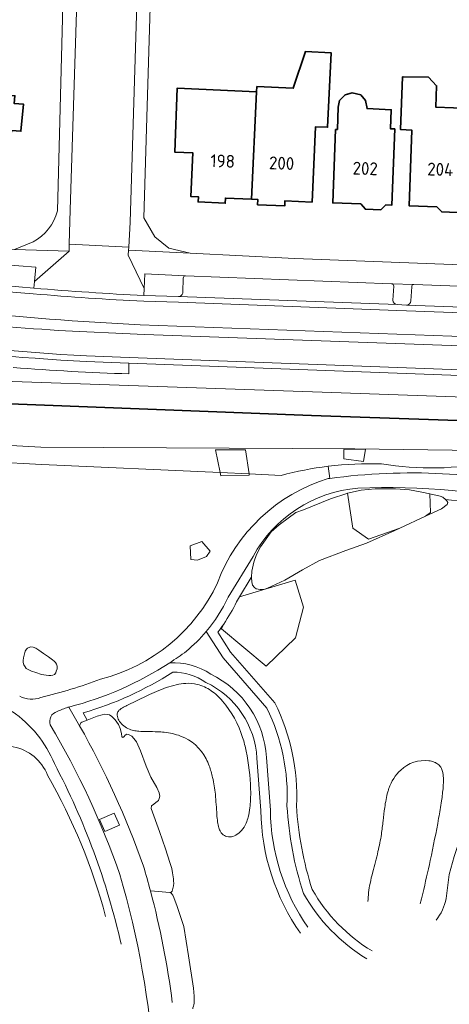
# Model space of a CAD drawing. Extents: x 150256 to 156914, y 461459 to 469481.
# Tile 169 of 256: x 155663 to 155708, y 462501 to 462604. Entities that reach past the tile are written whole.
import ezdxf
from ezdxf.enums import TextEntityAlignment as Align

# ---------------------------------------------------------------- set-up
doc = ezdxf.new("R2010")
doc.units = 0
doc.header["$LTSCALE"] = 0.75
for name, color, linetype, lineweight in [('B-RO-GK-BESCHOEIING-G', 251, 'GK-BESCHOEIING', 35), ('B-RO-GR-BEPLANTING_CULTUUR_BODEMBEDEKKER-GV', 251, 'CONTINUOUS', 18), ('B-RO-GR-BEPLANTING_CULTUUR_BOSPLANTSOEN-GV', 251, 'CONTINUOUS', 18), ('B-RO-GR-BEPLANTING_CULTUUR_HEESTERS-GV', 251, 'CONTINUOUS', 18), ('B-RO-GR-BOS_GEMENGD-GV', 251, 'CONTINUOUS', 13), ('B-RO-GR-BOS_LOOF-GV', 251, 'CONTINUOUS', 13), ('B-RO-GR-GROENVOORZIENING-GV', 251, 'CONTINUOUS', 18), ('B-RO-IE-TERREINAFSCHEIDING_KUNSTMATIG_HEKWERK-G', 251, 'IE-TERREINAFSCHEIDING-KUNSTMATIG', 18), ('B-RO-OG-BEBOUWING-GV', 6, 'CONTINUOUS', 35), ('B-RO-OG-BEBOUWING-T18', 1, 'CONTINUOUS', 18), ('B-RO-OG-TERREIN_CULTUURSCHEIDING-GV', 251, 'CONTINUOUS', 18), ('B-RO-OG-TERREIN_ONBEGROEID-GV', 251, 'CONTINUOUS', 18), ('B-RO-OG-WATER_SLOOT-GV', 251, 'CONTINUOUS', 18), ('B-RO-VH-VERHARDING_ASFALT-GV', 251, 'CONTINUOUS', 18), ('B-RO-VH-VERHARDING_FUNDERING_ZAND-GV', 251, 'CONTINUOUS', 18), ('B-RO-VH-VERHARDING_SIERBESTRATING-GV', 251, 'CONTINUOUS', 18), ('B-RO-VH-VERHARDING_STRAATBAKSTEEN-GV', 251, 'CONTINUOUS', 18), ('B-RO-VH-VERHARDING_TEGEL-GV', 251, 'CONTINUOUS', 18)]:
    doc.layers.add(name, color=color, linetype=linetype, lineweight=lineweight)
doc.styles.add('NLCS-ISO-M200-T18', font='NLCS-ISO.ttf', dxfattribs={"height": 360})
doc.linetypes.add('GK-BESCHOEIING', pattern='A,30,-5,[1,NLCS.SHX,S=1,R=0,X=0,Y=0],-5', length=40)
doc.linetypes.add('IE-TERREINAFSCHEIDING-KUNSTMATIG', pattern='A,4,[82,NLCS.SHX,S=0.75,R=90,X=0,Y=0],4,-2', length=10)

msp = doc.modelspace()

# ---------------------------------------------------------------- linework, layer by layer
at = {"layer": 'B-RO-GK-BESCHOEIING-G'}
for points in [[(155693.53, 462562.508), (155641.842, 462564.5)], [(155724.241, 462561.447), (155693.53, 462562.508)]]:
    msp.add_lwpolyline(points, dxfattribs=at)
at = {"layer": 'B-RO-GR-BEPLANTING_CULTUUR_BODEMBEDEKKER-GV'}
for points in [[(155698.393, 462554.873, 0.2507488), (155687.363, 462547.701)], [(155718.102, 462553.068, 0.0648936), (155698.393, 462554.873)], [(155707.587, 462553.669, -0.0345759), (155717.881, 462552.093)], [(155684.753, 462543.401, -0.0636976), (155682.434, 462539.803)], [(155684.288, 462540.594, 0.0377865), (155685.634, 462542.925)], [(155683.665, 462539.736, 0.0154622), (155684.288, 462540.594)], [(155678.61, 462536.522, -0.0818925), (155667.987, 462531.868)], [(155682.919, 462535.329, 0.1631687), (155678.61, 462536.522)], [(155669.507, 462531.248, 0.0708911), (155678.919, 462535.532)], [(155678.919, 462535.532, -0.1549771), (155682.418, 462534.46)], [(155688.778, 462526.554, 0.2722446), (155682.919, 462535.329)], [(155682.418, 462534.46, -0.2746532), (155687.78, 462526.488)], [(155691.938, 462521.502, 0.1289192), (155689.654, 462532.302)], [(155718.281, 462532.079, 0.1400669), (155708.003, 462514.29)], [(155667.987, 462531.868, -0.0066731), (155669.138, 462529.892)], [(155688.815, 462531.742, -0.1278921), (155690.937, 462521.498)], [(155688.196, 462520.986, 0.1519651), (155692.36, 462508.101)], [(155693.138, 462508.733, -0.1513666), (155689.195, 462521.028)], [(155690.937, 462521.498, 0.0641586), (155692.67, 462512.287)], [(155693.59, 462512.693, -0.0630912), (155691.938, 462521.502)], [(155699.885, 462506.243, -0.1267157), (155693.59, 462512.693)], [(155692.67, 462512.287, 0.127355), (155699.325, 462505.413)], [(155707.662, 462511.754, -0.1255), (155706.604, 462509.478)]]:
    msp.add_lwpolyline(points, format="xyb", dxfattribs=at)
for points in [[(155689.278, 462550.288), (155690.116, 462551.002), (155691.05, 462551.728), (155691.877, 462552.296), (155692.677, 462552.576), (155695.512, 462553.764), (155697.235, 462554.319), (155697.296, 462554.333), (155698.736, 462554.653), (155700.195, 462554.791), (155702.354, 462554.781), (155703.818, 462554.679), (155705.106, 462554.457), (155705.963, 462554.261), (155707.052, 462554.013), (155707.321, 462553.92), (155707.587, 462553.669)], [(155685.634, 462542.925), (155685.95, 462543.446), (155687.187, 462545.483), (155687.205, 462545.513), (155687.248, 462546.16), (155687.315, 462546.463), (155687.453, 462547.091), (155687.741, 462547.906), (155688.158, 462548.721), (155689.278, 462550.288)], [(155687.363, 462547.701), (155684.753, 462543.401)], [(155682.434, 462539.803), (155684.209, 462537.035), (155688.815, 462531.742)], [(155689.654, 462532.302), (155685.011, 462537.636), (155683.665, 462539.736)], [(155669.138, 462529.892), (155669.139, 462529.908), (155669.176, 462530.041), (155669.279, 462530.196), (155669.36, 462530.292), (155669.938, 462530.51), (155669.507, 462531.248)], [(155687.78, 462526.488), (155688.196, 462520.986)], [(155689.195, 462521.028), (155688.778, 462526.554)], [(155708.003, 462514.29), (155707.662, 462511.754)]]:
    msp.add_lwpolyline(points, dxfattribs=at)
for points in [[(155702.806, 462550.659), (155705.488, 462551.914), (155706.021, 462552.302), (155705.963, 462554.261), (155705.106, 462554.457), (155703.818, 462554.679), (155702.354, 462554.781), (155700.195, 462554.791), (155698.736, 462554.653), (155697.296, 462554.333), (155697.857, 462550.656), (155699.502, 462549.517)], [(155691.877, 462552.296), (155691.05, 462551.728), (155690.116, 462551.002), (155689.278, 462550.288), (155688.158, 462548.721), (155687.741, 462547.906), (155687.453, 462547.091), (155687.315, 462546.463), (155687.248, 462546.16), (155687.205, 462545.513), (155687.202, 462545.474), (155687.229, 462545.03), (155687.322, 462544.687), (155687.517, 462544.419), (155687.702, 462544.289), (155688.11, 462544.224), (155688.49, 462544.233), (155688.879, 462544.345), (155690.704, 462545.197), (155692.557, 462546.289), (155694.337, 462547.28), (155697.113, 462548.332), (155699.281, 462549.082), (155702.284, 462550.415), (155702.806, 462550.659), (155699.502, 462549.517), (155697.857, 462550.656), (155697.296, 462554.333), (155697.235, 462554.319), (155695.512, 462553.764), (155692.677, 462552.576)], [(155705.963, 462554.261), (155706.021, 462552.302), (155705.488, 462551.914), (155707.182, 462552.707), (155707.766, 462553.142), (155707.84, 462553.374), (155707.743, 462553.522), (155707.587, 462553.669), (155707.321, 462553.92), (155707.052, 462554.013)]]:
    msp.add_lwpolyline(points, close=True, dxfattribs=at)
at = {"layer": 'B-RO-GR-BEPLANTING_CULTUUR_BOSPLANTSOEN-GV'}
for points in [[(155679.295, 462534.209, 0.0265308), (155678.25, 462533.909)], [(155680.318, 462534.358, 0.042136), (155679.295, 462534.209)], [(155681.506, 462534.254, 0.0740957), (155680.318, 462534.358)], [(155682.955, 462533.592, 0.0912782), (155681.506, 462534.254)], [(155677.224, 462533.513, 0.0105316), (155676.257, 462533.077)], [(155678.25, 462533.909, 0.0172337), (155677.224, 462533.513)], [(155684.161, 462532.503, 0.0623029), (155682.955, 462533.592)], [(155674.091, 462532.025, 0.0136562), (155673.656, 462531.797)], [(155686.275, 462528.666, 0.1016561), (155684.161, 462532.503)], [(155673.11, 462531.28, 0.0996523), (155673.081, 462531.029)], [(155673.081, 462531.029, 0.067238), (155673.147, 462530.733)], [(155673.35, 462531.594, 0.1406951), (155673.11, 462531.28)], [(155673.656, 462531.797, 0.0415441), (155673.35, 462531.594)], [(155673.147, 462530.733, 0.0789572), (155673.417, 462530.254)], [(155673.417, 462530.254, 0.1517552), (155674.532, 462529.485)], [(155674.532, 462529.485, 0.0274549), (155674.788, 462529.416)], [(155674.788, 462529.416, 0.0318693), (155675.35, 462529.334)], [(155675.35, 462529.334, 0.0200505), (155676.296, 462529.295)], [(155676.296, 462529.295, -0.0078209), (155677.321, 462529.275)], [(155677.321, 462529.275, -0.0169666), (155678.025, 462529.227)], [(155678.025, 462529.227, -0.0658525), (155679.758, 462528.825)], [(155679.758, 462528.825, -0.1946373), (155682.427, 462526.433)], [(155686.65, 462527.227, 0.0243019), (155686.275, 462528.666)], [(155687.113, 462523.258, 0.0430564), (155686.65, 462527.227)], [(155682.427, 462526.433, -0.0286071), (155682.754, 462525.689)], [(155705.865, 462526.227, 0.22221), (155702.894, 462525.253)], [(155706.411, 462526.092, 0.0569196), (155705.865, 462526.227)], [(155706.706, 462525.95, 0.0478034), (155706.411, 462526.092)], [(155707.044, 462525.642, 0.0959123), (155706.706, 462525.95)], [(155682.754, 462525.689, -0.0324401), (155683.12, 462524.464)], [(155702.894, 462525.253, 0.1229194), (155701.654, 462523.33)], [(155707.262, 462525.198, 0.0813701), (155707.044, 462525.642)], [(155707.345, 462524.811, 0.0386447), (155707.262, 462525.198)], [(155707.382, 462524.341, 0.0278223), (155707.345, 462524.811)], [(155683.12, 462524.464, -0.030827), (155683.404, 462522.711)], [(155707.355, 462523.472, 0.0241781), (155707.382, 462524.341)], [(155683.404, 462522.711, -0.0102371), (155683.558, 462520.559)], [(155687.102, 462522.102, 0.0181644), (155687.113, 462523.258)], [(155701.537, 462522.963, 0.0228067), (155701.351, 462522.166)], [(155701.654, 462523.33, 0.0131556), (155701.537, 462522.963)], [(155707.183, 462522.007, 0.0177433), (155707.355, 462523.472)], [(155687.036, 462521.285, 0.017123), (155687.102, 462522.102)], [(155701.351, 462522.166, 0.0125712), (155701.21, 462521.301)], [(155706.882, 462520.199, 0.0082519), (155707.183, 462522.007)], [(155686.856, 462520.306, 0.0325259), (155687.036, 462521.285)], [(155701.21, 462521.301, 0.0050046), (155701.041, 462519.923)], [(155683.558, 462520.559, 0.0174119), (155683.643, 462519.809)], [(155683.643, 462519.809, 0.0393176), (155683.786, 462519.171)], [(155686.15, 462518.887, 0.0802145), (155686.644, 462519.68)], [(155686.644, 462519.68, 0.0382766), (155686.856, 462520.306)], [(155701.041, 462519.923, -0.0091409), (155700.86, 462518.51)], [(155706, 462515.764, 0.0081104), (155706.882, 462520.199)], [(155683.786, 462519.171, 0.0523981), (155683.95, 462518.786)], [(155683.95, 462518.786, 0.2935965), (155684.924, 462518.234)], [(155685.549, 462518.407, 0.0934008), (155686.15, 462518.887)], [(155684.924, 462518.234, 0.1133316), (155685.549, 462518.407)], [(155700.86, 462518.51, -0.0224471), (155700.501, 462516.684)], [(155700.501, 462516.684, -0.0064775), (155699.951, 462514.545)], [(155705.204, 462512.278, 0.006917), (155706, 462515.764)], [(155699.951, 462514.545, 0.0122991), (155699.67, 462513.334)], [(155699.67, 462513.334, 0.0409241), (155699.442, 462511.429)], [(155704.924, 462511.188, 0.005606), (155705.204, 462512.278)]]:
    msp.add_lwpolyline(points, format="xyb", dxfattribs=at)
msp.add_lwpolyline([(155676.257, 462533.077), (155674.091, 462532.025)], dxfattribs=at)
at = {"layer": 'B-RO-GR-BEPLANTING_CULTUUR_HEESTERS-GV'}
for points in [[(155676.581, 462512.553), (155678.61, 462512.37), (155678.723, 462512.401), (155678.864, 462512.544), (155678.951, 462512.793), (155678.995, 462513.073), (155679.026, 462513.368), (155679.013, 462513.589), (155678.993, 462513.822), (155678.905, 462514.455), (155678.813, 462514.893), (155678.63, 462515.533), (155678.156, 462516.985), (155677.53, 462518.801), (155676.646, 462521.209), (155676.709, 462521.483), (155676.94, 462521.672), (155677.151, 462521.83), (155677.414, 462522.051), (155677.498, 462522.272), (155677.551, 462522.493), (155677.498, 462522.861), (155677.246, 462523.429), (155676.624, 462524.519), (155676.14, 462525.644), (155675.54, 462527.265), (155675.098, 462528.231), (155674.833, 462528.555), (155674.626, 462528.799), (155674.486, 462528.887), (155674.286, 462528.998), (155674.094, 462529.005), (155673.91, 462528.909), (155673.807, 462528.777), (155673.666, 462528.688), (155673.57, 462528.755), (155673.541, 462529.094), (155673.386, 462529.625), (155673.207, 462530.042), (155672.86, 462530.521), (155672.535, 462530.868), (155672.262, 462531.037), (155672.026, 462531.104), (155671.753, 462531.119), (155671.495, 462531.067), (155670.963, 462530.897), (155669.938, 462530.51), (155669.36, 462530.292), (155669.279, 462530.196), (155669.176, 462530.041), (155669.139, 462529.908), (155669.138, 462529.892)], [(155681.04, 462500.17), (155681.03, 462500.271), (155681.09, 462500.461), (155681.143, 462500.598), (155681.171, 462500.777), (155681.17, 462501.485), (155681.094, 462502.342), (155680.582, 462505.735), (155680.108, 462508.803), (155679.402, 462510.919), (155679.041, 462511.847), (155678.936, 462512.091), (155678.758, 462512.305), (155678.61, 462512.37), (155676.581, 462512.553)]]:
    msp.add_lwpolyline(points, dxfattribs=at)
for points in [[(155669.138, 462529.892, -0.0442526), (155675.842, 462515.155)], [(155675.842, 462515.155, -0.0073631), (155676.581, 462512.553)], [(155676.581, 462512.553, -0.0341082), (155678.875, 462500.827)]]:
    msp.add_lwpolyline(points, format="xyb", dxfattribs=at)
at = {"layer": 'B-RO-GR-BOS_GEMENGD-GV'}
for points in [[(155680.769, 462548.821), (155680.833, 462547.365), (155681.529, 462547.302), (155682.478, 462547.682), (155682.858, 462548.251), (155681.972, 462549.264)], [(155665.867, 462537.137), (155665.336, 462537.501), (155664.849, 462537.863), (155664.531, 462538.065), (155664.256, 462538.176), (155664.015, 462538.205), (155663.899, 462538.171), (155663.658, 462538.075), (155663.562, 462537.969), (155663.412, 462537.733), (155663.33, 462537.458), (155663.229, 462537.034), (155663.215, 462536.769), (155663.21, 462536.542), (155663.263, 462536.306), (155663.393, 462536.085), (155663.528, 462535.935), (155664.059, 462535.656), (155664.526, 462535.492), (155665.124, 462535.299), (155665.626, 462535.217), (155665.886, 462535.198), (155666.107, 462535.183), (155666.312, 462535.212), (155666.483, 462535.302), (155666.622, 462535.469), (155666.683, 462535.635), (155666.764, 462535.869), (155666.769, 462536.164), (155666.707, 462536.374), (155666.607, 462536.547), (155666.464, 462536.699), (155666.293, 462536.839)]]:
    msp.add_lwpolyline(points, close=True, dxfattribs=at)
msp.add_lwpolyline([(155684.288, 462540.594), (155684.06, 462540.087), (155688.743, 462536.163), (155691.844, 462539.138), (155692.667, 462542.366), (155691.781, 462545.214), (155685.95, 462543.446), (155685.634, 462542.925)], dxfattribs=at)
msp.add_lwpolyline([(155685.634, 462542.925, -0.0377865), (155684.288, 462540.594)], format="xyb", dxfattribs=at)
at = {"layer": 'B-RO-GR-BOS_LOOF-GV'}
for points in [[(155690.308, 462556.211), (155686.952, 462556.362), (155686.971, 462556.226), (155683.997, 462556.162), (155683.926, 462556.499), (155665.147, 462557.347), (155639.006, 462558.763), (155621.984, 462559.533), (155611.99, 462559.502)], [(155695.252, 462555.866), (155695.43, 462555.89), (155695.272, 462557.169)], [(155707.587, 462553.669), (155707.743, 462553.522), (155707.84, 462553.374), (155707.766, 462553.142), (155707.182, 462552.707), (155705.488, 462551.914)], [(155705.488, 462551.914), (155702.806, 462550.659), (155702.284, 462550.415), (155699.281, 462549.082), (155697.113, 462548.332), (155694.337, 462547.28), (155692.557, 462546.289), (155690.704, 462545.197), (155688.879, 462544.345), (155688.49, 462544.233), (155688.11, 462544.224), (155687.702, 462544.289), (155687.517, 462544.419), (155687.322, 462544.687), (155687.229, 462545.03), (155687.202, 462545.474), (155687.205, 462545.513), (155687.187, 462545.483), (155685.95, 462543.446), (155691.781, 462545.214), (155692.667, 462542.366), (155691.844, 462539.138), (155688.743, 462536.163), (155684.06, 462540.087), (155684.288, 462540.594)], [(155683.665, 462539.736), (155685.011, 462537.636), (155689.654, 462532.302)], [(155674.091, 462532.025), (155676.257, 462533.077)], [(155669.507, 462531.248), (155669.938, 462530.51), (155670.963, 462530.897), (155671.495, 462531.067), (155671.753, 462531.119), (155672.026, 462531.104), (155672.262, 462531.037), (155672.535, 462530.868), (155672.86, 462530.521), (155673.207, 462530.042), (155673.386, 462529.625), (155673.541, 462529.094), (155673.57, 462528.755), (155673.666, 462528.688), (155673.807, 462528.777), (155673.91, 462528.909), (155674.094, 462529.005), (155674.286, 462528.998), (155674.486, 462528.887), (155674.626, 462528.799), (155674.833, 462528.555), (155675.098, 462528.231), (155675.54, 462527.265), (155676.14, 462525.644), (155676.624, 462524.519), (155677.246, 462523.429), (155677.498, 462522.861), (155677.551, 462522.493), (155677.498, 462522.272), (155677.414, 462522.051), (155677.151, 462521.83), (155676.94, 462521.672), (155676.709, 462521.483), (155676.646, 462521.209), (155677.53, 462518.801), (155678.156, 462516.985), (155678.63, 462515.533), (155678.813, 462514.893), (155678.905, 462514.455), (155678.993, 462513.822), (155679.013, 462513.589), (155679.026, 462513.368), (155678.995, 462513.073), (155678.951, 462512.793), (155678.864, 462512.544), (155678.723, 462512.401), (155678.61, 462512.37)], [(155688.196, 462520.986), (155687.78, 462526.488)], [(155707.662, 462511.754), (155708.003, 462514.29)], [(155678.61, 462512.37), (155678.758, 462512.305), (155678.936, 462512.091), (155679.041, 462511.847), (155679.402, 462510.919), (155680.108, 462508.803), (155680.582, 462505.735), (155681.094, 462502.342), (155681.17, 462501.485), (155681.171, 462500.777), (155681.143, 462500.598)]]:
    msp.add_lwpolyline(points, dxfattribs=at)
for points in [[(155695.272, 462557.169, 0.0346797), (155690.308, 462556.211)], [(155683.637, 462544.922, -0.2338314), (155695.252, 462555.866)], [(155717.881, 462552.093, 0.0345759), (155707.587, 462553.669)], [(155671.329, 462534.812, 0.2250838), (155683.637, 462544.922)], [(155684.288, 462540.594, -0.0154622), (155683.665, 462539.736)], [(155678.919, 462535.532, -0.0708911), (155669.507, 462531.248)], [(155682.418, 462534.46, 0.1549771), (155678.919, 462535.532)], [(155665.048, 462532.877, 0.0345553), (155671.329, 462534.812)], [(155678.25, 462533.909, -0.0265308), (155679.295, 462534.209)], [(155679.295, 462534.209, -0.042136), (155680.318, 462534.358)], [(155680.318, 462534.358, -0.0740957), (155681.506, 462534.254)], [(155681.506, 462534.254, -0.0912782), (155682.955, 462533.592)], [(155687.78, 462526.488, 0.2746532), (155682.418, 462534.46)], [(155676.257, 462533.077, -0.0105316), (155677.224, 462533.513)], [(155677.224, 462533.513, -0.0172337), (155678.25, 462533.909)], [(155682.955, 462533.592, -0.0623029), (155684.161, 462532.503)], [(155662.833, 462533.011, 0.2212015), (155665.048, 462532.877)], [(155673.656, 462531.797, -0.0136562), (155674.091, 462532.025)], [(155684.161, 462532.503, -0.1016561), (155686.275, 462528.666)], [(155689.654, 462532.302, -0.1289192), (155691.938, 462521.502)], [(155708.003, 462514.29, -0.1400669), (155718.281, 462532.079)], [(155673.081, 462531.029, -0.0996523), (155673.11, 462531.28)], [(155673.147, 462530.733, -0.067238), (155673.081, 462531.029)], [(155673.11, 462531.28, -0.1406951), (155673.35, 462531.594)], [(155673.35, 462531.594, -0.0415441), (155673.656, 462531.797)], [(155673.417, 462530.254, -0.0789572), (155673.147, 462530.733)], [(155674.532, 462529.485, -0.1517552), (155673.417, 462530.254)], [(155674.788, 462529.416, -0.0274549), (155674.532, 462529.485)], [(155675.35, 462529.334, -0.0318693), (155674.788, 462529.416)], [(155676.296, 462529.295, -0.0200505), (155675.35, 462529.334)], [(155677.321, 462529.275, 0.0078209), (155676.296, 462529.295)], [(155678.025, 462529.227, 0.0169666), (155677.321, 462529.275)], [(155679.758, 462528.825, 0.0658525), (155678.025, 462529.227)], [(155682.427, 462526.433, 0.1946373), (155679.758, 462528.825)], [(155686.275, 462528.666, -0.0243019), (155686.65, 462527.227)], [(155686.65, 462527.227, -0.0430564), (155687.113, 462523.258)], [(155682.754, 462525.689, 0.0286071), (155682.427, 462526.433)], [(155702.894, 462525.253, -0.22221), (155705.865, 462526.227)], [(155705.865, 462526.227, -0.0569196), (155706.411, 462526.092)], [(155706.411, 462526.092, -0.0478034), (155706.706, 462525.95)], [(155706.706, 462525.95, -0.0959123), (155707.044, 462525.642)], [(155683.12, 462524.464, 0.0324401), (155682.754, 462525.689)], [(155701.654, 462523.33, -0.1229194), (155702.894, 462525.253)], [(155707.044, 462525.642, -0.0813701), (155707.262, 462525.198)], [(155707.262, 462525.198, -0.0386447), (155707.345, 462524.811)], [(155707.345, 462524.811, -0.0278223), (155707.382, 462524.341)], [(155683.404, 462522.711, 0.030827), (155683.12, 462524.464)], [(155707.382, 462524.341, -0.0241781), (155707.355, 462523.472)], [(155683.558, 462520.559, 0.0102371), (155683.404, 462522.711)], [(155687.113, 462523.258, -0.0181644), (155687.102, 462522.102)], [(155701.351, 462522.166, -0.0228067), (155701.537, 462522.963)], [(155701.537, 462522.963, -0.0131556), (155701.654, 462523.33)], [(155707.355, 462523.472, -0.0177433), (155707.183, 462522.007)], [(155687.102, 462522.102, -0.017123), (155687.036, 462521.285)], [(155701.21, 462521.301, -0.0125712), (155701.351, 462522.166)], [(155707.183, 462522.007, -0.0082519), (155706.882, 462520.199)], [(155687.036, 462521.285, -0.0325259), (155686.856, 462520.306)], [(155692.36, 462508.101, -0.1519651), (155688.196, 462520.986)], [(155691.938, 462521.502, 0.0630912), (155693.59, 462512.693)], [(155701.041, 462519.923, -0.0050046), (155701.21, 462521.301)], [(155683.643, 462519.809, -0.0174119), (155683.558, 462520.559)], [(155683.786, 462519.171, -0.0393176), (155683.643, 462519.809)], [(155686.644, 462519.68, -0.0802145), (155686.15, 462518.887)], [(155686.856, 462520.306, -0.0382766), (155686.644, 462519.68)], [(155700.86, 462518.51, 0.0091409), (155701.041, 462519.923)], [(155706.882, 462520.199, -0.0081104), (155706, 462515.764)], [(155683.95, 462518.786, -0.0523981), (155683.786, 462519.171)], [(155684.924, 462518.234, -0.2935965), (155683.95, 462518.786)], [(155686.15, 462518.887, -0.0934008), (155685.549, 462518.407)], [(155685.549, 462518.407, -0.1133316), (155684.924, 462518.234)], [(155700.501, 462516.684, 0.0224471), (155700.86, 462518.51)], [(155699.951, 462514.545, 0.0064775), (155700.501, 462516.684)], [(155706, 462515.764, -0.006917), (155705.204, 462512.278)], [(155699.67, 462513.334, -0.0122991), (155699.951, 462514.545)], [(155693.59, 462512.693, 0.1267157), (155699.885, 462506.243)], [(155699.442, 462511.429, -0.0409241), (155699.67, 462513.334)], [(155705.204, 462512.278, -0.005606), (155704.924, 462511.188)], [(155706.604, 462509.478, 0.1255), (155707.662, 462511.754)]]:
    msp.add_lwpolyline(points, format="xyb", dxfattribs=at)
for points in [[(155683.926, 462556.499), (155683.997, 462556.162), (155686.971, 462556.226), (155686.952, 462556.362)], [(155680.769, 462548.821), (155681.972, 462549.264), (155682.858, 462548.251), (155682.478, 462547.682), (155681.529, 462547.302), (155680.833, 462547.365)], [(155665.886, 462535.198), (155665.626, 462535.217), (155665.124, 462535.299), (155664.526, 462535.492), (155664.059, 462535.656), (155663.528, 462535.935), (155663.393, 462536.085), (155663.263, 462536.306), (155663.21, 462536.542), (155663.215, 462536.769), (155663.229, 462537.034), (155663.33, 462537.458), (155663.412, 462537.733), (155663.562, 462537.969), (155663.658, 462538.075), (155663.899, 462538.171), (155664.015, 462538.205), (155664.256, 462538.176), (155664.531, 462538.065), (155664.849, 462537.863), (155665.336, 462537.501), (155665.867, 462537.137), (155666.293, 462536.839), (155666.464, 462536.699), (155666.607, 462536.547), (155666.707, 462536.374), (155666.769, 462536.164), (155666.764, 462535.869), (155666.683, 462535.635), (155666.622, 462535.469), (155666.483, 462535.302), (155666.312, 462535.212), (155666.107, 462535.183)]]:
    msp.add_lwpolyline(points, close=True, dxfattribs=at)
at = {"layer": 'B-RO-GR-GROENVOORZIENING-GV'}
for points in [[(155659.552, 462576.285), (155664.319, 462575.888), (155664.387, 462576.586), (155664.534, 462578.086), (155659.141, 462578.524)], [(155680.272, 462577.176), (155676.008, 462577.39), (155675.934, 462575.84)], [(155679.985, 462575.45), (155680.022, 462576.928)], [(155675.934, 462575.84), (155675.899, 462575.109), (155679.542, 462574.999)], [(155704.269, 462576.266), (155701.922, 462576.35)], [(155702.156, 462576.088), (155702.078, 462574.606)], [(155703.968, 462574.554), (155704.045, 462576.019)], [(155702.514, 462574.149), (155703.51, 462574.108)]]:
    msp.add_lwpolyline(points, dxfattribs=at)
for points in [[(155680.022, 462576.928, -0.4096329), (155680.272, 462577.176)], [(155679.542, 462574.999, 0.4250428), (155679.985, 462575.45)], [(155701.922, 462576.35, -0.4113456), (155702.156, 462576.088)], [(155704.045, 462576.019, -0.4139592), (155704.269, 462576.266)], [(155702.078, 462574.606, 0.3907863), (155702.514, 462574.149)], [(155703.51, 462574.108, 0.3982189), (155703.968, 462574.554)]]:
    msp.add_lwpolyline(points, format="xyb", dxfattribs=at)
msp.add_lwpolyline([(155673.325, 462519.462), (155672.767, 462520.737), (155671.229, 462520.063), (155671.788, 462518.79)], close=True, dxfattribs=at)
at = {"layer": 'B-RO-IE-TERREINAFSCHEIDING_KUNSTMATIG_HEKWERK-G'}
msp.add_lwpolyline([(155674.32, 462566.881, -0.0130743), (155662.162, 462567.552)], format="xyb", dxfattribs=at)
at = {"layer": 'B-RO-OG-BEBOUWING-GV'}
for points in [[(155687.2, 462585.226), (155687.874, 462585.194), (155687.848, 462584.649), (155690.7, 462584.514), (155690.726, 462585.059), (155693.577, 462584.925), (155693.95, 462592.833), (155695.202, 462592.787), (155695.568, 462600.608), (155692.871, 462600.734), (155691.596, 462596.88), (155687.767, 462597.056), (155687.742, 462596.522), (155687.733, 462596.523)], [(155656.238, 462599.849), (155655.174, 462588.401), (155657.886, 462588.149), (155657.834, 462587.592), (155660.67, 462587.328), (155660.721, 462587.886), (155661.545, 462587.809), (155661.983, 462592.461), (155662.966, 462592.368), (155663.235, 462595.204), (155662.25, 462595.297), (155662.326, 462596.099), (155658.309, 462596.477), (155658.606, 462599.63), (155658.561, 462599.634)], [(155703.083, 462598.094), (155702.881, 462592.536), (155704.055, 462592.493), (155703.766, 462584.538), (155706.689, 462584.432), (155707.208, 462583.885), (155708.823, 462583.826), (155709.365, 462584.335), (155709.838, 462584.317), (155710.132, 462592.405), (155710.211, 462592.403), (155710.315, 462594.767), (155706.585, 462594.903), (155706.666, 462597.147), (155705.829, 462598.039), (155703.153, 462598.093)], [(155687.733, 462596.523), (155679.397, 462596.906), (155679.142, 462590.18), (155681.038, 462590.091), (155680.822, 462585.527), (155681.616, 462585.489), (155681.59, 462584.942), (155684.442, 462584.806), (155684.468, 462585.354), (155687.2, 462585.226)], [(155696.023, 462592.562), (155695.745, 462584.83), (155698.693, 462584.724), (155699.183, 462584.176), (155700.791, 462584.118), (155701.32, 462584.63), (155701.969, 462584.606), (155702.257, 462592.621), (155701.808, 462592.637), (155701.9, 462594.625), (155699.364, 462594.743), (155699.204, 462595.597), (155698.684, 462596.188), (155697.775, 462596.411), (155697.046, 462596.196), (155696.47, 462595.584), (155696.301, 462594.915), (155696.234, 462592.562)]]:
    msp.add_lwpolyline(points, close=True, dxfattribs=at)
at = {"layer": 'B-RO-OG-TERREIN_CULTUURSCHEIDING-GV'}
for points in [[(155624.67, 462568.148), (155642.733, 462566.73), (155693.616, 462565.001), (155859.502, 462559.183), (155866.106, 462558.509), (155869.662, 462558.415), (155871.904, 462558.299)], [(155871.902, 462558.899), (155865.09, 462559.169), (155865.203, 462561.074), (155780.082, 462564.121), (155776.484, 462564.268), (155713.622, 462566.548), (155710.052, 462566.661), (155674.319, 462568.008), (155674.32, 462566.881)], [(155695.272, 462557.169), (155695.43, 462555.89)]]:
    msp.add_lwpolyline(points, dxfattribs=at)
for points in [[(155674.32, 462566.881, -0.0130743), (155662.162, 462567.552)], [(155700.871, 462557.419, 0.0385732), (155695.272, 462557.169)], [(155712.554, 462557.69, -0.0957783), (155700.871, 462557.419)], [(155695.43, 462555.89, -0.0930569), (155719.039, 462554.693)]]:
    msp.add_lwpolyline(points, format="xyb", dxfattribs=at)
at = {"layer": 'B-RO-OG-TERREIN_ONBEGROEID-GV'}
for points in [[(155665.761, 462524.706, 0.5573952), (155657.722, 462526.205)], [(155671.863, 462509.871, 0.0655016), (155665.761, 462524.706)]]:
    msp.add_lwpolyline(points, format="xyb", dxfattribs=at)
at = {"layer": 'B-RO-OG-WATER_SLOOT-GV'}
for points in [[(155871.904, 462558.299), (155869.662, 462558.415), (155866.106, 462558.509), (155859.502, 462559.183), (155693.616, 462565.001), (155642.733, 462566.73), (155624.67, 462568.148)], [(155613.532, 462562.05), (155612.627, 462562.284), (155611.789, 462562.431), (155611.048, 462562.562), (155609.575, 462563.547), (155609.623, 462563.995), (155609.628, 462564.044), (155609.645, 462564.199), (155609.662, 462564.353), (155609.722, 462564.913), (155611.275, 462565.77), (155612.07, 462565.737), (155641.842, 462564.5), (155693.53, 462562.508), (155724.241, 462561.447), (155758.077, 462560.079), (155779.089, 462559.322), (155822.301, 462557.657), (155853.327, 462556.387), (155869.975, 462555.777)], [(155869.975, 462555.777), (155853.327, 462556.387), (155822.301, 462557.657), (155779.089, 462559.322), (155758.077, 462560.079), (155724.241, 462561.447), (155693.53, 462562.508), (155641.842, 462564.5), (155612.07, 462565.737), (155611.789, 462562.431)], [(155611.789, 462562.431), (155612.627, 462562.284), (155613.532, 462562.05), (155613.526, 462561.433), (155615.073, 462561.067), (155627.572, 462561.012), (155639.172, 462560.612), (155665.043, 462559.179), (155698.071, 462559.013), (155713.428, 462558.791), (155733.156, 462557.551), (155757.743, 462556.977), (155779.278, 462556.499), (155798.785, 462555.462), (155813.573, 462554.584), (155829.491, 462553.696), (155829.602, 462554.362)], [(155829.602, 462554.362), (155829.491, 462553.696), (155813.573, 462554.584), (155798.785, 462555.462), (155779.278, 462556.499), (155757.743, 462556.977), (155733.156, 462557.551), (155713.428, 462558.791), (155698.071, 462559.013), (155665.043, 462559.179), (155639.172, 462560.612), (155627.572, 462561.012), (155615.073, 462561.067), (155613.526, 462561.433), (155613.532, 462562.05)], [(155611.99, 462559.502), (155621.984, 462559.533), (155639.006, 462558.763), (155665.147, 462557.347), (155683.926, 462556.499), (155683.427, 462558.884), (155686.591, 462558.884), (155686.952, 462556.362), (155690.308, 462556.211)]]:
    msp.add_lwpolyline(points, dxfattribs=at)
for points in [[(155683.926, 462556.499), (155686.952, 462556.362), (155686.591, 462558.884), (155683.427, 462558.884)], [(155696.907, 462558.947), (155696.907, 462557.934), (155698.996, 462557.681), (155699.182, 462558.972)], [(155696.907, 462558.947), (155699.182, 462558.972), (155698.996, 462557.681), (155696.907, 462557.934)]]:
    msp.add_lwpolyline(points, close=True, dxfattribs=at)
for points in [[(155690.308, 462556.211, -0.0346797), (155695.272, 462557.169)], [(155695.272, 462557.169, -0.0385732), (155700.871, 462557.419)], [(155700.871, 462557.419, 0.0957783), (155712.554, 462557.69)]]:
    msp.add_lwpolyline(points, format="xyb", dxfattribs=at)
at = {"layer": 'B-RO-VH-VERHARDING_ASFALT-GV'}
for points in [[(155664.268, 462575.29), (155659.497, 462575.688)], [(155675.502, 462572.021), (155710.208, 462570.784), (155710.301, 462573.248), (155703.486, 462573.509), (155702.491, 462573.549), (155679.522, 462574.4), (155675.875, 462574.51)], [(155669.864, 462568.76), (155674.34, 462568.608), (155710.074, 462567.261), (155710.17, 462569.793), (155675.971, 462571.011), (155666.895, 462571.444)], [(155695.43, 462555.89), (155695.252, 462555.866)], [(155684.753, 462543.401), (155687.363, 462547.701)], [(155667.884, 462531.842), (155667.987, 462531.868)]]:
    msp.add_lwpolyline(points, dxfattribs=at)
for points in [[(155666.895, 462571.444, -0.0249903), (155639.125, 462574.572)], [(155675.875, 462574.51, -0.0093032), (155664.268, 462575.29)], [(155656.456, 462573.521, 0.0137536), (155675.502, 462572.021)], [(155648.422, 462570.694, 0.016695), (155669.864, 462568.76)], [(155695.252, 462555.866, 0.2338314), (155683.637, 462544.922)], [(155719.039, 462554.693, 0.0930569), (155695.43, 462555.89)], [(155687.363, 462547.701, -0.2507488), (155698.393, 462554.873)], [(155698.393, 462554.873, -0.0648936), (155718.102, 462553.068)], [(155683.637, 462544.922, -0.2250838), (155671.329, 462534.812)], [(155682.434, 462539.803, 0.0636976), (155684.753, 462543.401)], [(155680.36, 462537.735, 0.0439407), (155682.434, 462539.803)], [(155678.61, 462536.522, 0.0152373), (155680.36, 462537.735)], [(155667.987, 462531.868, 0.0818925), (155678.61, 462536.522)], [(155671.329, 462534.812, -0.0345553), (155665.048, 462532.877)], [(155665.048, 462532.877, -0.2212015), (155662.833, 462533.011)], [(155662.043, 462531.405, -0.1456563), (155666.487, 462525.928)], [(155666.052, 462530.005, -0.432589), (155666.763, 462531.396)], [(155666.763, 462531.396, -0.0264751), (155667.884, 462531.842)], [(155673.369, 462514.272, 0.0488626), (155666.052, 462530.005)], [(155666.487, 462525.928, -0.0654481), (155673.507, 462506.948)], [(155676.99, 462493.965, 0.0539201), (155673.369, 462514.272)]]:
    msp.add_lwpolyline(points, format="xyb", dxfattribs=at)
at = {"layer": 'B-RO-VH-VERHARDING_FUNDERING_ZAND-GV'}
for points in [[(155682.434, 462539.803, -0.0439407), (155680.36, 462537.735)], [(155680.36, 462537.735, -0.0152373), (155678.61, 462536.522)], [(155678.61, 462536.522, -0.1631687), (155682.919, 462535.329)], [(155682.919, 462535.329, -0.2722446), (155688.778, 462526.554)], [(155690.937, 462521.498, 0.1278921), (155688.815, 462531.742)], [(155689.195, 462521.028, 0.1513666), (155693.138, 462508.733)], [(155692.67, 462512.287, -0.0641586), (155690.937, 462521.498)], [(155699.325, 462505.413, -0.127355), (155692.67, 462512.287)]]:
    msp.add_lwpolyline(points, format="xyb", dxfattribs=at)
for points in [[(155688.815, 462531.742), (155684.209, 462537.035), (155682.434, 462539.803)], [(155688.778, 462526.554), (155689.195, 462521.028)]]:
    msp.add_lwpolyline(points, dxfattribs=at)
at = {"layer": 'B-RO-VH-VERHARDING_SIERBESTRATING-GV'}
for points in [[(155666.487, 462525.928, 0.1456563), (155662.043, 462531.405)], [(155666.763, 462531.396, 0.432589), (155666.052, 462530.005)], [(155667.884, 462531.842, 0.0264751), (155666.763, 462531.396)], [(155669.138, 462529.892, 0.0066731), (155667.987, 462531.868)], [(155666.052, 462530.005, -0.0488626), (155673.369, 462514.272)], [(155675.842, 462515.155, 0.0442526), (155669.138, 462529.892)], [(155657.722, 462526.205, -0.5573952), (155665.761, 462524.706)], [(155673.507, 462506.948, 0.0654481), (155666.487, 462525.928)], [(155665.761, 462524.706, -0.0655016), (155671.863, 462509.871)], [(155676.581, 462512.553, 0.0073631), (155675.842, 462515.155)], [(155673.369, 462514.272, -0.0539201), (155676.99, 462493.965)], [(155678.875, 462500.827, 0.0341082), (155676.581, 462512.553)]]:
    msp.add_lwpolyline(points, format="xyb", dxfattribs=at)
msp.add_lwpolyline([(155667.987, 462531.868), (155667.884, 462531.842)], dxfattribs=at)
msp.add_lwpolyline([(155673.325, 462519.462), (155671.788, 462518.79), (155671.229, 462520.063), (155672.767, 462520.737)], close=True, dxfattribs=at)
at = {"layer": 'B-RO-VH-VERHARDING_STRAATBAKSTEEN-GV'}
for points in [[(155668.943, 462609.31), (155668.14, 462584.098), (155668.049, 462580.503), (155674.295, 462580.188), (155674.46, 462582.806), (155676.013, 462634.381)], [(155680.022, 462576.928), (155679.985, 462575.45)], [(155701.922, 462576.35), (155680.272, 462577.176)], [(155659.497, 462575.688), (155664.268, 462575.29)], [(155664.319, 462575.888), (155659.552, 462576.285)], [(155702.078, 462574.606), (155702.156, 462576.088)], [(155703.51, 462574.108), (155710.324, 462573.847), (155713.919, 462573.71), (155721.205, 462573.431), (155721.27, 462575.636), (155704.269, 462576.266)], [(155704.045, 462576.019), (155703.968, 462574.554)], [(155675.875, 462574.51), (155679.522, 462574.4), (155702.491, 462573.549), (155703.486, 462573.509), (155710.301, 462573.248), (155710.324, 462573.847), (155703.51, 462574.108), (155702.514, 462574.149), (155679.542, 462574.999), (155675.899, 462575.109)], [(155679.542, 462574.999), (155702.514, 462574.149)], [(155666.895, 462571.444), (155675.971, 462571.011), (155710.17, 462569.793), (155710.208, 462570.784), (155675.502, 462572.021)], [(155669.837, 462568.161), (155674.319, 462568.008), (155710.052, 462566.661), (155710.074, 462567.261), (155674.34, 462568.608), (155669.864, 462568.76)]]:
    msp.add_lwpolyline(points, dxfattribs=at)
for points in [[(155680.272, 462577.176, 0.4096329), (155680.022, 462576.928)], [(155675.899, 462575.109, -0.0092447), (155664.319, 462575.888)], [(155679.985, 462575.45, -0.4250428), (155679.542, 462574.999)], [(155702.156, 462576.088, 0.4113456), (155701.922, 462576.35)], [(155704.269, 462576.266, 0.4139592), (155704.045, 462576.019)], [(155639.125, 462574.572, 0.0249903), (155666.895, 462571.444)], [(155664.268, 462575.29, 0.0093032), (155675.875, 462574.51)], [(155702.514, 462574.149, -0.3907863), (155702.078, 462574.606)], [(155703.968, 462574.554, -0.3982189), (155703.51, 462574.108)], [(155675.502, 462572.021, -0.0137536), (155656.456, 462573.521)], [(155669.864, 462568.76, -0.016695), (155648.422, 462570.694)], [(155648.346, 462570.099, 0.0167534), (155669.837, 462568.161)]]:
    msp.add_lwpolyline(points, format="xyb", dxfattribs=at)
at = {"layer": 'B-RO-VH-VERHARDING_TEGEL-GV'}
for points in [[(155643.35, 462697.589), (155647.081, 462694.154), (155650.806, 462690.533), (155655.931, 462684.141), (155659.309, 462679.406), (155661.379, 462674.964), (155663.739, 462668.792), (155665.119, 462664.428), (155666.34, 462660.177), (155667.723, 462652.66), (155668.506, 462645.504), (155668.545, 462639.99), (155668.348, 462634.064), (155667.578, 462613.654), (155666.807, 462584.003)], [(155664.234, 462580.738), (155662.284, 462579.95), (155668.03, 462579.758), (155668.049, 462580.503), (155668.14, 462584.098), (155668.943, 462609.31)], [(155668.03, 462579.758), (155662.284, 462579.95), (155655.943, 462580.549), (155649.381, 462581.545), (155649.4, 462581.676), (155649.017, 462581.755), (155647.005, 462582.411), (155630.629, 462587.512), (155627.656, 462588.42), (155613.052, 462592.856), (155602.634, 462595.528), (155602.201, 462593.176), (155602.04, 462592.473), (155603.331, 462586.744), (155607.934, 462585.819)], [(155656.102, 462578.872), (155659.141, 462578.524), (155664.534, 462578.086), (155664.387, 462576.586), (155668.03, 462579.758)], [(155674.276, 462579.878), (155674.295, 462580.188), (155668.049, 462580.503), (155668.03, 462579.758), (155664.387, 462576.586), (155664.319, 462575.888)], [(155872.119, 462574.692), (155871.214, 462577.091), (155868.835, 462576.194), (155867.081, 462574.153), (155866.255, 462573.626), (155864.11, 462572.704), (155798.887, 462575.11), (155725.84, 462577.686), (155691.749, 462579.01), (155680.768, 462579.556), (155674.276, 462579.878), (155674.242, 462579.351), (155675.934, 462575.84), (155676.008, 462577.39), (155680.272, 462577.176), (155701.922, 462576.35), (155704.269, 462576.266), (155721.27, 462575.636), (155724.351, 462575.522), (155726.643, 462575.428), (155749.31, 462574.625), (155751.68, 462574.513), (155757.748, 462574.302), (155769.694, 462573.888)], [(155675.899, 462575.109), (155675.934, 462575.84), (155674.242, 462579.351), (155674.276, 462579.878)], [(155674.32, 462566.881), (155674.319, 462568.008), (155669.837, 462568.161)]]:
    msp.add_lwpolyline(points, dxfattribs=at)
msp.add_lwpolyline([(155677.462, 462637.458), (155677.038, 462637.022), (155676.367, 462635.955), (155676.118, 462635.281), (155676.013, 462634.381), (155674.46, 462582.806), (155674.295, 462580.188), (155674.276, 462579.878), (155680.768, 462579.556), (155678.525, 462580.07), (155677.057, 462581.27), (155675.902, 462583.281), (155676.224, 462594.999), (155677.375, 462631.99), (155677.533, 462634.688)], close=True, dxfattribs=at)
for points in [[(155666.807, 462584.003, -0.2068964), (155664.234, 462580.738)], [(155664.319, 462575.888, 0.0092447), (155675.899, 462575.109)], [(155669.837, 462568.161, -0.0167534), (155648.346, 462570.099)], [(155662.162, 462567.552, 0.0130743), (155674.32, 462566.881)]]:
    msp.add_lwpolyline(points, format="xyb", dxfattribs=at)

# ---------------------------------------------------------------- texts
at = {"layer": 'B-RO-OG-BEBOUWING-T18', "style": 'NLCS-ISO-M200-T18'}
for s, rotation, p in [('198', 357.9, (155684.181, 462589.238)), ('200', 357.9, (155690.373, 462589.01)), ('202', 358.1, (155699.162, 462588.454)), ('204', 358.3, (155707.054, 462588.365))]:
    msp.add_text(s, height=1.35, rotation=rotation, dxfattribs=at).set_placement(p, align=Align.MIDDLE)

doc.saveas('drawing.dxf')
